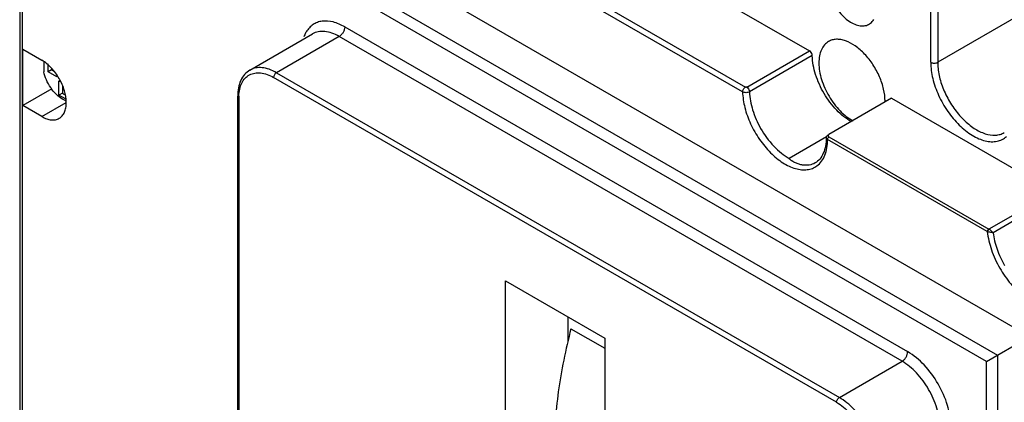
# Model space of a CAD drawing. Header units: millimetres. Extents: x 24 to 184, y 40 to 250.
# Tile 2 of 5: x 24 to 124, y 134 to 173. Entities that reach past the tile are written whole.
import ezdxf

# ---------------------------------------------------------------- set-up
doc = ezdxf.new("R2010")
doc.units = ezdxf.units.MM
doc.header["$LTSCALE"] = 18.857458
doc.layers.get('0').update_dxf_attribs({"linetype": 'CONTINUOUS'})

msp = doc.modelspace()

# ---------------------------------------------------------------- linework, layer by layer
at = {"color": 7, "linetype": 'Continuous'}
for p, q in [((28.468, 197.343), (126.261, 140.884)), ((24.38, 195.294), (24.38, 128.712)), ((24.614, 195.812), (123.609, 138.659)), ((24.614, 194.506), (24.614, 128.386)), ((122.478, 138.005), (24.614, 194.506)), ((63.644, 193.136), (104.519, 169.537)), ((97.731, 165.373), (56.998, 188.89)), ((57.28, 189.38), (98.014, 165.863)), ((133.007, 177.315), (117.528, 168.379)), ((116.821, 168.379), (116.821, 174.829)), ((117.528, 174.421), (117.528, 168.379)), ((57.361, 171.977), (114.479, 139)), ((47.734, 167.59), (54.098, 171.265)), ((56.796, 170.997), (50.432, 167.323)), ((113.913, 138.021), (56.796, 170.997)), ((24.692, 163.989), (24.692, 169.705)), ((24.692, 169.705), (26.636, 168.582)), ((98.155, 165.863), (104.519, 169.537)), ((104.802, 169.057), (98.438, 165.383)), ((26.813, 168.425), (26.813, 167.427)), ((27.255, 167.408), (27.255, 168.225)), ((27.609, 167.612), (27.255, 167.408)), ((28.145, 166.894), (27.255, 167.408)), ((27.609, 167.719), (27.609, 167.612)), ((27.609, 167.612), (27.896, 167.446)), ((28.145, 167.015), (28.145, 166.894)), ((50.432, 167.323), (107.55, 134.346)), ((28.36, 165.047), (28.36, 166.503)), ((28.36, 166.503), (28.481, 166.433)), ((28.714, 166.031), (28.714, 165.251)), ((107.266, 133.857), (50.149, 166.833)), ((27.642, 165.692), (24.692, 163.989)), ((28.714, 165.251), (28.36, 165.047)), ((29.038, 164.656), (28.36, 165.047)), ((28.714, 165.251), (28.943, 165.119)), ((46.5, 113.537), (46.5, 164.957)), ((26.636, 162.866), (24.692, 163.989)), ((26.636, 162.866), (29.111, 164.295)), ((46.617, 164.793), (46.617, 113.374)), ((112.858, 164.723), (106.496, 161.047)), ((112.858, 164.723), (129.266, 155.25)), ((106.236, 160.799), (102.466, 158.623)), ((122.563, 151.2), (106.356, 160.557)), ((106.497, 160.802), (122.705, 151.444)), ((129.304, 155.23), (122.727, 151.433)), ((129.581, 154.794), (123.146, 151.079)), ((73.67, 118.504), (73.67, 146.191)), ((73.67, 146.191), (83.746, 140.374)), ((122.478, 138.005), (133.579, 144.415)), ((80.034, 140.032), (80.034, 142.517)), ((80.32, 141.327), (83.746, 139.349)), ((83.746, 140.374), (83.746, 102.911)), ((107.55, 134.346), (113.913, 138.021)), ((122.478, 71.885), (122.478, 138.005)), ((123.609, 138.659), (123.609, 53.514))]:
    msp.add_line(p, q, dxfattribs=at)
for centre, radius, start, end in [((123.126, 168.382), 5.598, 180.02691, 184.62567), ((51.171, 164.795), 4.554, 178.23185, 180.02552), ((107.86, 164.439), 4.33, 358.41976, 0.0053)]:
    msp.add_arc(centre, radius, start, end, dxfattribs=at)
for points, knots in [([(107.098, 174.093), (107.379, 173.651), (107.871, 173.052), (108.649, 172.462), (109.223, 172.177), (109.781, 172.05), (110.299, 172.097), (110.742, 172.328), (110.95, 172.582), (111.032, 172.723)], [0, 0, 0, 0, 0.318161, 0.462107, 0.591176, 0.70469, 0.805581, 0.90089, 1, 1, 1, 1]), ([(57.361, 171.977), (56.99, 172.191), (56.254, 172.519), (55.27, 172.618), (54.585, 172.455), (54.138, 172.229), (53.754, 171.9), (53.552, 171.625), (53.463, 171.477)], [0, 0, 0, 0, 0.292681, 0.543172, 0.657786, 0.769431, 0.882208, 1, 1, 1, 1]), ([(57.361, 171.977), (57.361, 171.884), (57.327, 171.688), (57.206, 171.414), (57.028, 171.171), (56.876, 171.043), (56.796, 170.997)], [0, 0, 0, 0, 0.237177, 0.499858, 0.762696, 1, 1, 1, 1]), ([(53.463, 171.477), (53.44, 171.438), (53.347, 171.272), (53.27, 171.098), (53.222, 170.963)], [0, 0, 0, 0, 0.243117, 1, 1, 1, 1]), ([(56.796, 170.997), (56.559, 171.134), (56.088, 171.358), (55.364, 171.533), (54.685, 171.516), (54.276, 171.367), (54.098, 171.265)], [0, 0, 0, 0, 0.289717, 0.549107, 0.782231, 1, 1, 1, 1]), ([(106.456, 170.492), (106.299, 170.401), (106.006, 170.155), (105.694, 169.645), (105.508, 169.016), (105.472, 168.558), (105.472, 168.318)], [0, 0, 0, 0, 0.21777, 0.450906, 0.710376, 1, 1, 1, 1]), ([(112.189, 164.439), (112.189, 164.845), (112.076, 165.699), (111.652, 166.952), (110.999, 168.16), (110.168, 169.222), (109.229, 170.054), (108.379, 170.519), (107.715, 170.696), (107.257, 170.729), (106.831, 170.667), (106.573, 170.56), (106.456, 170.492)], [0, 0, 0, 0, 0.128689, 0.270283, 0.417439, 0.56178, 0.695448, 0.81271, 0.864674, 0.912508, 0.957138, 1, 1, 1, 1]), ([(104.805, 169.032), (104.804, 169.08), (104.784, 169.206), (104.694, 169.389), (104.583, 169.5), (104.519, 169.537)], [0, 0, 0, 0, 0.237585, 0.632365, 1, 1, 1, 1]), ([(108.762, 162.336), (108.213, 162.652), (107.171, 163.522), (105.944, 165.171), (105.088, 167.049), (104.822, 168.39), (104.805, 169.032)], [0, 0, 0, 0, 0.236255, 0.497906, 0.760758, 1, 1, 1, 1]), ([(29.111, 164.295), (29.111, 164.701), (28.959, 165.557), (28.429, 166.759), (27.653, 167.819), (26.988, 168.379), (26.636, 168.582)], [0, 0, 0, 0, 0.237241, 0.500001, 0.76276, 1, 1, 1, 1]), ([(50.432, 167.323), (50.195, 167.459), (49.724, 167.684), (49, 167.859), (48.321, 167.842), (47.912, 167.693), (47.734, 167.59)], [0, 0, 0, 0, 0.289718, 0.549108, 0.782231, 1, 1, 1, 1]), ([(105.472, 168.318), (105.472, 167.753), (105.689, 166.563), (106.439, 164.899), (107.531, 163.446), (108.465, 162.693), (108.955, 162.431)], [0, 0, 0, 0, 0.238395, 0.502406, 0.765124, 1, 1, 1, 1]), ([(116.821, 168.379), (116.926, 168.318), (117.174, 168.27), (117.423, 168.318), (117.528, 168.379)], [0, 0, 0, 0, 0.500001, 1, 1, 1, 1]), ([(116.821, 168.379), (116.821, 167.83), (116.983, 166.674), (117.58, 164.987), (118.494, 163.378), (119.643, 161.995), (120.751, 161.098), (121.67, 160.618), (122.324, 160.394), (122.954, 160.3), (123.545, 160.342), (124.081, 160.522), (124.388, 160.731), (124.524, 160.851)], [0, 0, 0, 0, 0.131022, 0.275431, 0.424901, 0.570034, 0.702326, 0.761879, 0.816557, 0.866594, 0.912811, 0.956643, 1, 1, 1, 1]), ([(117.546, 167.93), (117.584, 167.456), (117.777, 166.478), (118.33, 165.061), (119.12, 163.721), (120.089, 162.559), (121.166, 161.663), (122.274, 161.095), (123.206, 160.937), (123.865, 161.044), (124.155, 161.167), (124.288, 161.243)], [0, 0, 0, 0, 0.133285, 0.277124, 0.424386, 0.56732, 0.698927, 0.814342, 0.912703, 0.957167, 1, 1, 1, 1]), ([(28.72, 164.635), (28.491, 164.772), (28.049, 165.129), (27.499, 165.799), (27.065, 166.578), (26.875, 167.144), (26.813, 167.427)], [0, 0, 0, 0, 0.231732, 0.486458, 0.748336, 1, 1, 1, 1]), ([(47.734, 167.59), (47.533, 167.474), (47.162, 167.165), (46.771, 166.535), (46.544, 165.78), (46.5, 165.238), (46.5, 164.957)], [0, 0, 0, 0, 0.228843, 0.466733, 0.722319, 1, 1, 1, 1]), ([(46.619, 164.936), (46.627, 165.179), (46.678, 165.64), (46.888, 166.27), (47.225, 166.777), (47.682, 167.135), (48.235, 167.318), (48.852, 167.324), (49.508, 167.161), (49.935, 166.956), (50.149, 166.833)], [0, 0, 0, 0, 0.143014, 0.271171, 0.386972, 0.495992, 0.605733, 0.723467, 0.854283, 1, 1, 1, 1]), ([(50.432, 167.323), (50.348, 167.274), (50.215, 167.121), (50.149, 166.93), (50.149, 166.833)], [0, 0, 0, 0, 0.499753, 1, 1, 1, 1]), ([(97.731, 165.373), (97.731, 165.422), (97.753, 165.526), (97.816, 165.669), (97.907, 165.784), (97.979, 165.843), (98.014, 165.863)], [0, 0, 0, 0, 0.253059, 0.533842, 0.791963, 1, 1, 1, 1]), ([(98.155, 165.863), (98.134, 165.851), (98.084, 165.843), (98.035, 165.851), (98.014, 165.863)], [0, 0, 0, 0, 0.499934, 1, 1, 1, 1]), ([(98.155, 165.863), (98.232, 165.819), (98.333, 165.708), (98.413, 165.534), (98.437, 165.432), (98.438, 165.383)], [0, 0, 0, 0, 0.461716, 0.743351, 1, 1, 1, 1]), ([(46.617, 164.794), (46.584, 164.813), (46.528, 164.856), (46.5, 164.926), (46.5, 164.957)], [0, 0, 0, 0, 0.550067, 1, 1, 1, 1]), ([(98.438, 165.383), (98.333, 165.322), (98.086, 165.272), (97.837, 165.315), (97.731, 165.373)], [0, 0, 0, 0, 0.50157, 1, 1, 1, 1]), ([(97.731, 165.373), (97.744, 164.838), (97.919, 163.72), (98.509, 162.09), (99.394, 160.538), (100.5, 159.194), (101.735, 158.168), (102.843, 157.625), (103.697, 157.456), (104.279, 157.459), (104.814, 157.59), (105.13, 157.761), (105.271, 157.864)], [0, 0, 0, 0, 0.13137, 0.275152, 0.42357, 0.567925, 0.700303, 0.815315, 0.866091, 0.912942, 0.957026, 1, 1, 1, 1]), ([(98.438, 165.383), (98.454, 164.763), (98.699, 163.467), (99.227, 162.267), (99.563, 161.675)], [0, 0, 0, 0, 0.47634, 1, 1, 1, 1]), ([(28.386, 162.693), (28.502, 162.76), (28.718, 162.941), (28.948, 163.317), (29.084, 163.781), (29.111, 164.118), (29.111, 164.295)], [0, 0, 0, 0, 0.217783, 0.45091, 0.710297, 1, 1, 1, 1]), ([(29.076, 164.458), (29.046, 164.47), (28.924, 164.521), (28.806, 164.583), (28.72, 164.635)], [0, 0, 0, 0, 0.241317, 1, 1, 1, 1]), ([(26.636, 162.866), (26.79, 162.778), (27.096, 162.632), (27.565, 162.519), (28.006, 162.53), (28.271, 162.626), (28.386, 162.693)], [0, 0, 0, 0, 0.289702, 0.549088, 0.782216, 1, 1, 1, 1]), ([(99.563, 161.675), (99.932, 161.026), (100.585, 160.128), (101.627, 159.162), (102.184, 158.78), (102.466, 158.623)], [0, 0, 0, 0, 0.526021, 0.772559, 1, 1, 1, 1]), ([(106.494, 161.048), (106.433, 161.013), (106.334, 160.957), (106.241, 160.837), (106.214, 160.758), (106.214, 160.72)], [0, 0, 0, 0, 0.471044, 0.740982, 1, 1, 1, 1]), ([(106.496, 161.047), (106.465, 161.027), (106.42, 160.99), (106.405, 160.921), (106.414, 160.889), (106.421, 160.875)], [0, 0, 0, 0, 0.541818, 0.769914, 1, 1, 1, 1]), ([(106.421, 160.875), (106.425, 160.868), (106.445, 160.838), (106.474, 160.816), (106.497, 160.802)], [0, 0, 0, 0, 0.225894, 1, 1, 1, 1]), ([(106.214, 160.72), (106.215, 160.434), (106.175, 159.894), (105.964, 159.152), (105.607, 158.553), (105.27, 158.264), (105.09, 158.161)], [0, 0, 0, 0, 0.293213, 0.554006, 0.786199, 1, 1, 1, 1]), ([(105.271, 157.864), (105.448, 157.993), (105.773, 158.32), (106.115, 158.956), (106.317, 159.718), (106.357, 160.269), (106.356, 160.557)], [0, 0, 0, 0, 0.217806, 0.452491, 0.712339, 1, 1, 1, 1]), ([(106.356, 160.557), (106.338, 160.567), (106.277, 160.607), (106.227, 160.669), (106.214, 160.72)], [0, 0, 0, 0, 0.287639, 1, 1, 1, 1]), ([(106.356, 160.557), (106.356, 160.572), (106.364, 160.638), (106.395, 160.7), (106.426, 160.739)], [0, 0, 0, 0, 0.228741, 1, 1, 1, 1]), ([(106.426, 160.739), (106.432, 160.746), (106.453, 160.769), (106.477, 160.79), (106.497, 160.802)], [0, 0, 0, 0, 0.266923, 1, 1, 1, 1]), ([(105.09, 158.161), (104.907, 158.055), (104.486, 157.908), (103.92, 157.917), (103.52, 158.01), (103.284, 158.091), (103.103, 158.166), (102.924, 158.255), (102.778, 158.34), (102.664, 158.416), (102.582, 158.478), (102.517, 158.532), (102.479, 158.575), (102.46, 158.6), (102.461, 158.617), (102.465, 158.622)], [0, 0, 0, 0, 0.221056, 0.45663, 0.584103, 0.650549, 0.718782, 0.788712, 0.860092, 0.896155, 0.932229, 0.967778, 0.984782, 0.992768, 1, 1, 1, 1]), ([(122.563, 151.2), (122.563, 151.248), (122.597, 151.344), (122.663, 151.42), (122.705, 151.444)], [0, 0, 0, 0, 0.500002, 1, 1, 1, 1]), ([(122.563, 151.2), (122.631, 150.568), (122.94, 149.274), (123.493, 148.068), (123.832, 147.476)], [0, 0, 0, 0, 0.482213, 1, 1, 1, 1]), ([(122.608, 151.18), (122.609, 151.226), (122.635, 151.319), (122.688, 151.403), (122.727, 151.433)], [0, 0, 0, 0, 0.477512, 1, 1, 1, 1]), ([(123.146, 151.079), (123.107, 151.081), (122.996, 151.087), (122.815, 151.118), (122.676, 151.156), (122.608, 151.18)], [0, 0, 0, 0, 0.214672, 0.60697, 1, 1, 1, 1]), ([(123.146, 151.079), (123.096, 151.15), (122.964, 151.281), (122.814, 151.39), (122.727, 151.433)], [0, 0, 0, 0, 0.472665, 1, 1, 1, 1]), ([(123.146, 151.079), (123.221, 150.513), (123.514, 149.359), (124.013, 148.281), (124.316, 147.753)], [0, 0, 0, 0, 0.483881, 1, 1, 1, 1]), ([(123.832, 147.476), (124.155, 146.912), (124.878, 145.872), (125.78, 144.979), (126.261, 144.603)], [0, 0, 0, 0, 0.515481, 1, 1, 1, 1]), ([(80.32, 141.327), (79.769, 139.22), (78.923, 135.085), (78.602, 130.872), (78.602, 128.84)], [0, 0, 0, 0, 0.517211, 1, 1, 1, 1]), ([(113.913, 138.021), (113.994, 138.067), (114.146, 138.195), (114.323, 138.437), (114.444, 138.712), (114.479, 138.908), (114.479, 139)], [0, 0, 0, 0, 0.237174, 0.499854, 0.762693, 1, 1, 1, 1]), ([(118.86, 131.413), (118.86, 132.131), (118.591, 133.646), (117.652, 135.774), (116.278, 137.651), (115.101, 138.642), (114.479, 139)], [0, 0, 0, 0, 0.23723, 0.499999, 0.762769, 1, 1, 1, 1]), ([(117.728, 131.413), (117.728, 132.039), (117.494, 133.358), (116.676, 135.211), (115.48, 136.846), (114.455, 137.708), (113.913, 138.021)], [0, 0, 0, 0, 0.237227, 0.500001, 0.762774, 1, 1, 1, 1]), ([(107.267, 133.857), (107.267, 133.953), (107.333, 134.145), (107.466, 134.298), (107.55, 134.346)], [0, 0, 0, 0, 0.499756, 1, 1, 1, 1]), ([(111.364, 127.739), (111.364, 128.365), (111.13, 129.684), (110.313, 131.537), (109.116, 133.172), (108.091, 134.034), (107.55, 134.346)], [0, 0, 0, 0, 0.237228, 0.500001, 0.762774, 1, 1, 1, 1]), ([(107.266, 133.857), (107.768, 133.567), (108.717, 132.769), (109.825, 131.255), (110.582, 129.539), (110.799, 128.318), (110.799, 127.739)], [0, 0, 0, 0, 0.237225, 0.499998, 0.762772, 1, 1, 1, 1])]:
    msp.add_open_spline(points, degree=3, knots=knots, dxfattribs=at)
for points in [[(122.608, 151.18), (122.593, 151.186), (122.578, 151.192), (122.563, 151.2)], [(122.727, 151.433), (122.72, 151.437), (122.712, 151.44), (122.705, 151.444)]]:
    msp.add_open_spline(points, degree=3, dxfattribs=at)

doc.saveas('drawing.dxf')
